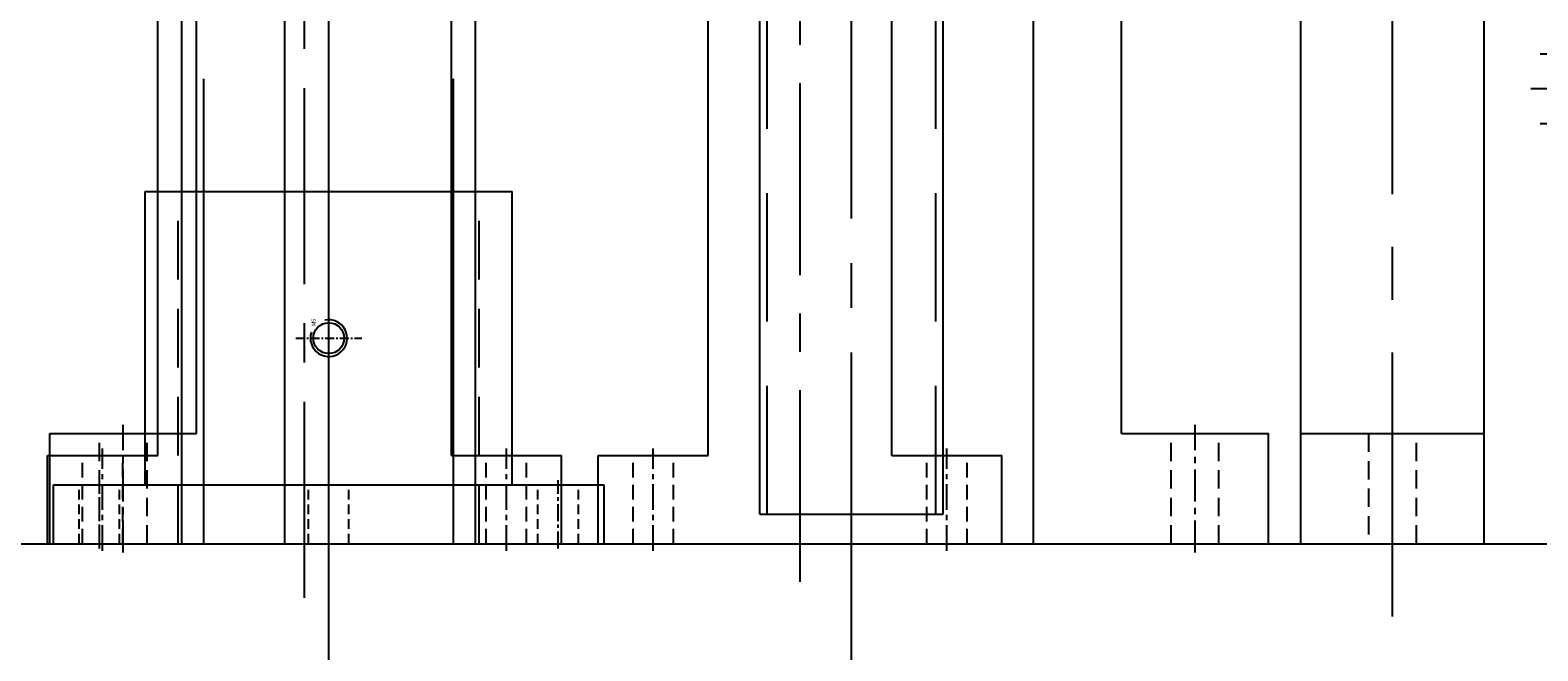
# Model space of a CAD drawing. Header units: millimetres. Extents: x -1657 to 8845, y -11980 to 3013.
# Tile 24 of 256: x 391 to 596, y -1056 to -972. Entities that reach past the tile are written whole.
import ezdxf

# ---------------------------------------------------------------- set-up
doc = ezdxf.new("R2010")
doc.units = ezdxf.units.MM
doc.linetypes.add('CENTER', pattern=[2, 1.25, -0.25, 0.25, -0.25])
doc.linetypes.add('DASHED', pattern=[0.75, 0.5, -0.25])
for name, color, linetype in [('图层106', 160, 'Continuous'), ('图层167', 7, 'Continuous'), ('图层173', 47, 'Continuous'), ('图层174', 24, 'Continuous'), ('图层65', 50, 'Continuous'), ('图层80', 21, 'Continuous'), ('图层81', 210, 'Continuous'), ('图层94', 125, 'Continuous'), ('图层97', 192, 'Continuous'), ('圆管', 25, 'Continuous'), ('旋转气缸', 252, 'Continuous')]:
    doc.layers.add(name, color=color, linetype=linetype)

# ---------------------------------------------------------------- blocks, each defined once
blk = doc.blocks.new('5C')
at = {"color": 1, "linetype": 'CENTER'}
for p, q in [((0, 4.5), (0, -4.5)), ((-4.5, 0), (4.5, 0))]:
    blk.add_line(p, q, dxfattribs=at)
blk.add_circle((0, 0), 2.1)
at = {"color": 2, "linetype": 'Continuous'}
blk.add_arc((0, 0), 2.5, 70.7735, 12.493, dxfattribs=at)
blk.add_text('M5', height=0.54).set_placement((1.62, 1.8))
blk = doc.blocks.new('5F')
at = {"color": 4, "linetype": 'DASHED', "ltscale": 0.471405}
for p, q in [((1, 2.1), (0, 3.1)), ((1, -2.1), (0, -3.1))]:
    blk.add_line(p, q, dxfattribs=at)
at = {"color": 4, "linetype": 'DASHED', "ltscale": 3.8}
for p, q in [((0.6, 2.5), (12, 2.5)), ((0.6, -2.5), (12, -2.5))]:
    blk.add_line(p, q, dxfattribs=at)
at = {"color": 4, "linetype": 'DASHED', "ltscale": 1.4}
for p, q in [((1, 2.1), (1, -2.1)), ((14, 2.1), (14, -2.1))]:
    blk.add_line(p, q, dxfattribs=at)
at = {"color": 4, "linetype": 'DASHED', "ltscale": 2.166667}
for p, q in [((1, 2.1), (14, 2.1)), ((1, -2.1), (14, -2.1))]:
    blk.add_line(p, q, dxfattribs=at)
at = {"color": 4, "linetype": 'DASHED', "ltscale": 0.188562}
for p, q in [((12, 2.5), (12.4, 2.1)), ((12, -2.5), (12.4, -2.1))]:
    blk.add_line(p, q, dxfattribs=at)
at = {"color": 4, "linetype": 'DASHED', "ltscale": 1.666667}
blk.add_line((12, 2.5), (12, -2.5), dxfattribs=at)
at = {"color": 4, "linetype": 'DASHED', "ltscale": 0.80829}
for p in [(14, 2.1), (14, -2.1)]:
    blk.add_line(p, (15.21, 0), dxfattribs=at)
at = {"color": 1, "linetype": 'CENTER', "ltscale": 3.699214}
blk.add_line((-2.16, 0), (16.34, 0), dxfattribs=at)
blk.add_text('M5', height=0.606).set_placement((3.42, -1.28))
blk = doc.blocks.new('1B1ED')
at = {"layer": '旋转气缸', "color": 1, "linetype": 'CENTER', "ltscale": 14.152}
blk.add_line((40.98, -47.88), (40.98, 22.88), dxfattribs=at)
at = {"layer": '旋转气缸', "ltscale": 1.375}
for p, q in [((6.48, 18), (87.48, 18)), ((6.48, -18), (6.48, 18)), ((87.48, -18), (87.48, 18)), ((6.48, -18), (87.48, -18)), ((36.98, -43), (36.98, -18)), ((44.98, -43), (44.98, -18)), ((39.48, -43), (39.48, -25.5)), ((42.48, -43), (42.48, -25.5)), ((44.98, -43), (36.98, -43))]:
    blk.add_line(p, q, dxfattribs=at)
at = {"layer": '旋转气缸', "color": 1, "linetype": 'CENTER', "ltscale": 18.792}
blk.add_line((0, 0), (93.96, 0), dxfattribs=at)
at = {"layer": '旋转气缸', "ltscale": 1.375}
blk.add_arc((40.98, -25.5), 1.5, 0, 180, dxfattribs=at)
for p, rotation in [((23.98, 18), 270), ((57.98, 18), 270), ((23.98, -18), 90), ((57.98, -18), 90)]:
    blk.add_blockref('5F', p, dxfattribs=dict(at, rotation=rotation))
for p in [(23.98, 9), (57.98, 9), (23.98, -9), (57.98, -9)]:
    blk.add_blockref('5C', p, dxfattribs=at)
at = {"layer": '旋转气缸', "ltscale": 1.375, "insert": (57.04, 1.52), "char_height": 3.75, "width": 52.0507, "attachment_point": 1}
blk.add_mtext('RTP10-90%%d', dxfattribs=at)
blk = doc.blocks.new('1E860')
at = {"layer": '图层106', "color": 4, "linetype": 'DASHED', "ltscale": 3.166667}
for p, q in [((-5.5, 7.5), (0, 7.5)), ((0, 7.5), (0, -2)), ((0, 5.5), (14.5, 5.5)), ((0, 0), (14.5, 0)), ((-5.5, -2), (0, -2))]:
    blk.add_line(p, q, dxfattribs=at)
at = {"layer": '图层106', "color": 1, "linetype": 'CENTER', "ltscale": 3.238837}
blk.add_line((-6.76, 2.75), (16.11, 2.75), dxfattribs=at)
at = {"layer": '图层106', "ltscale": 3}
blk.add_text('M5', height=0.93, rotation=90, dxfattribs=at).set_placement((-1.25, 0.54))
blk = doc.blocks.new('29DBD')
at = {"layer": '圆管', "ltscale": 1.625}
for p, q in [((0, 37), (-380, 37)), ((0, -3), (0, 37)), ((0, -3), (-380, -3))]:
    blk.add_line(p, q, dxfattribs=at)
at = {"layer": '圆管', "color": 4, "linetype": 'DASHED', "ltscale": 126.666667}
for p, q in [((0, 34), (-380, 34)), ((0, 0), (-380, 0))]:
    blk.add_line(p, q, dxfattribs=at)
at = {"layer": '圆管', "color": 1, "linetype": 'CENTER', "ltscale": 88.16}
blk.add_line((30.4, 17), (-410.4, 17), dxfattribs=at)
blk = doc.blocks.new('29E20')
at = {"layer": '图层65', "ltscale": 1.625}
for p, q in [((0, 9), (0, -66)), ((0, 9), (8, 9)), ((8, 9), (8, -66)), ((8, -3.5), (48, -3.5)), ((48, -3.5), (48, -53.5)), ((8, -53.5), (48, -53.5)), ((0, -66), (8, -66))]:
    blk.add_line(p, q, dxfattribs=at)
at = {"layer": '图层65', "color": 4, "linetype": 'DASHED', "ltscale": 2.666667}
for p, q in [((0, 5.5), (8, 5.5)), ((0, 0), (8, 0)), ((0, -25.75), (8, -25.75)), ((0, -31.25), (8, -31.25)), ((0, -57), (8, -57)), ((0, -62.5), (8, -62.5))]:
    blk.add_line(p, q, dxfattribs=at)
at = {"layer": '图层65', "color": 1, "linetype": 'CENTER', "ltscale": 1.856}
for p, q in [((-0.64, 2.75), (8.64, 2.75)), ((-0.64, -59.75), (8.64, -59.75))]:
    blk.add_line(p, q, dxfattribs=at)
at = {"layer": '图层65', "color": 4, "linetype": 'DASHED', "ltscale": 16}
for p, q in [((0, -8), (48, -8)), ((0, -49), (48, -49))]:
    blk.add_line(p, q, dxfattribs=at)
at = {"layer": '图层65', "color": 1, "linetype": 'CENTER', "ltscale": 11.136}
blk.add_line((-3.84, -28.5), (51.84, -28.5), dxfattribs=at)
at = {"layer": '图层65', "lineweight": -3, "ltscale": 10}
blk.add_blockref('5C', (28, -28.5), dxfattribs=at)

msp = doc.modelspace()

# ---------------------------------------------------------------- linework, layer by layer
at = {"layer": '图层167', "ltscale": 0.425}
msp.add_line((81.5098, -1041.6622), (1001.5098, -1041.6622), dxfattribs=at)
at = {"layer": '图层173', "color": 1, "linetype": 'CENTER', "ltscale": 24.36}
msp.add_line((502.7098, -1046.0622), (502.7098, -924.2622), dxfattribs=at)
at = {"layer": '图层173', "ltscale": 1.125}
for p, q in [((490.2098, -1037.6622), (490.2098, -932.6622)), ((515.2098, -1037.6622), (515.2098, -932.6622)), ((490.2098, -1037.6622), (515.2098, -1037.6622))]:
    msp.add_line(p, q, dxfattribs=at)
at = {"layer": '图层173', "color": 4, "linetype": 'DASHED', "ltscale": 35}
for p, q in [((491.2098, -1037.6622), (491.2098, -932.6622)), ((514.2098, -1037.6622), (514.2098, -932.6622))]:
    msp.add_line(p, q, dxfattribs=at)
at = {"layer": '图层174', "color": 1, "linetype": 'CENTER', "ltscale": 55.68}
msp.add_line((502.7098, -1320.8622), (502.7098, -1042.4622), dxfattribs=at)
at = {"layer": '图层80', "ltscale": 2.5}
for p, q in [((413.5098, -1026.6622), (413.5098, -930.6622)), ((425.5098, -1041.6622), (425.5098, -930.6622)), ((527.5098, -1041.6622), (527.5098, -930.6622)), ((539.5098, -1026.6622), (539.5098, -930.6622)), ((393.5098, -1041.6622), (393.5098, -1026.6622)), ((393.5098, -1026.6622), (413.5098, -1026.6622)), ((539.5098, -1026.6622), (559.5098, -1026.6622)), ((559.5098, -1041.6622), (559.5098, -1026.6622)), ((393.5098, -1041.6622), (425.5098, -1041.6622)), ((527.5098, -1041.6622), (559.5098, -1041.6622))]:
    msp.add_line(p, q, dxfattribs=at)
at = {"layer": '图层80', "color": 4, "linetype": 'DASHED', "ltscale": 5}
for p, q in [((400.2598, -1041.6622), (400.2598, -1026.6622)), ((406.7598, -1041.6622), (406.7598, -1026.6622)), ((546.2598, -1041.6622), (546.2598, -1026.6622)), ((552.7598, -1041.6622), (552.7598, -1026.6622))]:
    msp.add_line(p, q, dxfattribs=at)
at = {"layer": '图层80', "color": 1, "linetype": 'CENTER', "ltscale": 3.48}
for p, q in [((403.5098, -1042.8622), (403.5098, -1025.4622)), ((549.5098, -1042.8622), (549.5098, -1025.4622))]:
    msp.add_line(p, q, dxfattribs=at)
at = {"layer": '图层81', "color": 1, "linetype": 'CENTER', "ltscale": 28.768}
msp.add_line((576.4098, -1051.5822), (576.4098, -907.7422), dxfattribs=at)
at = {"layer": '图层81', "ltscale": 1.625}
for p, q in [((563.9098, -1041.6622), (563.9098, -917.6622)), ((588.9098, -1041.6622), (588.9098, -917.6622)), ((563.9098, -1026.6622), (588.9098, -1026.6622)), ((563.9098, -1041.6622), (588.9098, -1041.6622))]:
    msp.add_line(p, q, dxfattribs=at)
at = {"layer": '图层81', "color": 4, "linetype": 'DASHED', "ltscale": 5}
for p, q in [((573.1598, -1026.6622), (573.1598, -1041.6622)), ((579.6598, -1041.6622), (579.6598, -1026.6622))]:
    msp.add_line(p, q, dxfattribs=at)
at = {"layer": '图层94', "color": 1, "linetype": 'CENTER', "ltscale": 20.9032}
msp.add_line((495.7098, -1046.8702), (495.7098, -946.3542), dxfattribs=at)
at = {"layer": '图层94', "ltscale": 1.625}
for p, q in [((483.2098, -1029.6622), (483.2098, -951.5622)), ((508.2098, -1029.6622), (508.2098, -951.5622)), ((468.2098, -1041.6622), (468.2098, -1029.6622)), ((468.2098, -1029.6622), (483.2098, -1029.6622)), ((508.2098, -1029.6622), (523.2098, -1029.6622)), ((523.2098, -1041.6622), (523.2098, -1029.6622)), ((468.2098, -1041.6622), (523.2098, -1041.6622))]:
    msp.add_line(p, q, dxfattribs=at)
at = {"layer": '图层94', "color": 1, "linetype": 'CENTER', "ltscale": 2.784}
for p, q in [((475.7098, -1042.6222), (475.7098, -1028.7022)), ((515.7098, -1042.6222), (515.7098, -1028.7022))]:
    msp.add_line(p, q, dxfattribs=at)
at = {"layer": '图层94', "color": 4, "linetype": 'DASHED', "ltscale": 4}
for p, q in [((472.9598, -1041.6622), (472.9598, -1029.6622)), ((478.4598, -1041.6622), (478.4598, -1029.6622)), ((512.9598, -1041.6622), (512.9598, -1029.6622)), ((518.4598, -1041.6622), (518.4598, -1029.6622))]:
    msp.add_line(p, q, dxfattribs=at)
at = {"layer": '图层97', "color": 1, "linetype": 'CENTER', "ltscale": 21.3672}
msp.add_line((428.2098, -1049.0302), (428.2098, -942.1942), dxfattribs=at)
at = {"layer": '图层97', "ltscale": 3.75}
for p, q in [((408.2098, -1029.6622), (408.2098, -949.5622)), ((448.2098, -1029.6622), (448.2098, -949.5622)), ((393.2098, -1041.6622), (393.2098, -1029.6622)), ((393.2098, -1029.6622), (408.2098, -1029.6622)), ((448.2098, -1029.6622), (463.2098, -1029.6622)), ((463.2098, -1041.6622), (463.2098, -1029.6622)), ((393.2098, -1041.6622), (463.2098, -1041.6622))]:
    msp.add_line(p, q, dxfattribs=at)
at = {"layer": '图层97', "color": 1, "linetype": 'CENTER', "ltscale": 2.784}
for p, q in [((400.7098, -1042.6222), (400.7098, -1028.7022)), ((455.7098, -1042.6222), (455.7098, -1028.7022))]:
    msp.add_line(p, q, dxfattribs=at)
at = {"layer": '图层97', "color": 4, "linetype": 'DASHED', "ltscale": 4}
for p, q in [((397.9598, -1041.6622), (397.9598, -1029.6622)), ((403.4598, -1041.6622), (403.4598, -1029.6622)), ((452.9598, -1041.6622), (452.9598, -1029.6622)), ((458.4598, -1041.6622), (458.4598, -1029.6622))]:
    msp.add_line(p, q, dxfattribs=at)

# ---------------------------------------------------------------- block references
at = {"layer": '图层106', "ltscale": 0.875}
msp.add_blockref('1E860', (602.0098, -982.4122), dxfattribs=at)
at = {"layer": '图层65', "ltscale": 2.125, "rotation": 90}
msp.add_blockref('29E20', (403.0098, -1041.6622), dxfattribs=at)
at = {"layer": '圆管', "ltscale": 2.125, "rotation": 270}
msp.add_blockref('29DBD', (414.5098, -1041.6622), dxfattribs=at)
at = {"layer": '旋转气缸', "ltscale": 1.375, "rotation": 270}
msp.add_blockref('1B1ED', (639.5098, -907.6822), dxfattribs=at)

doc.saveas('drawing.dxf')
